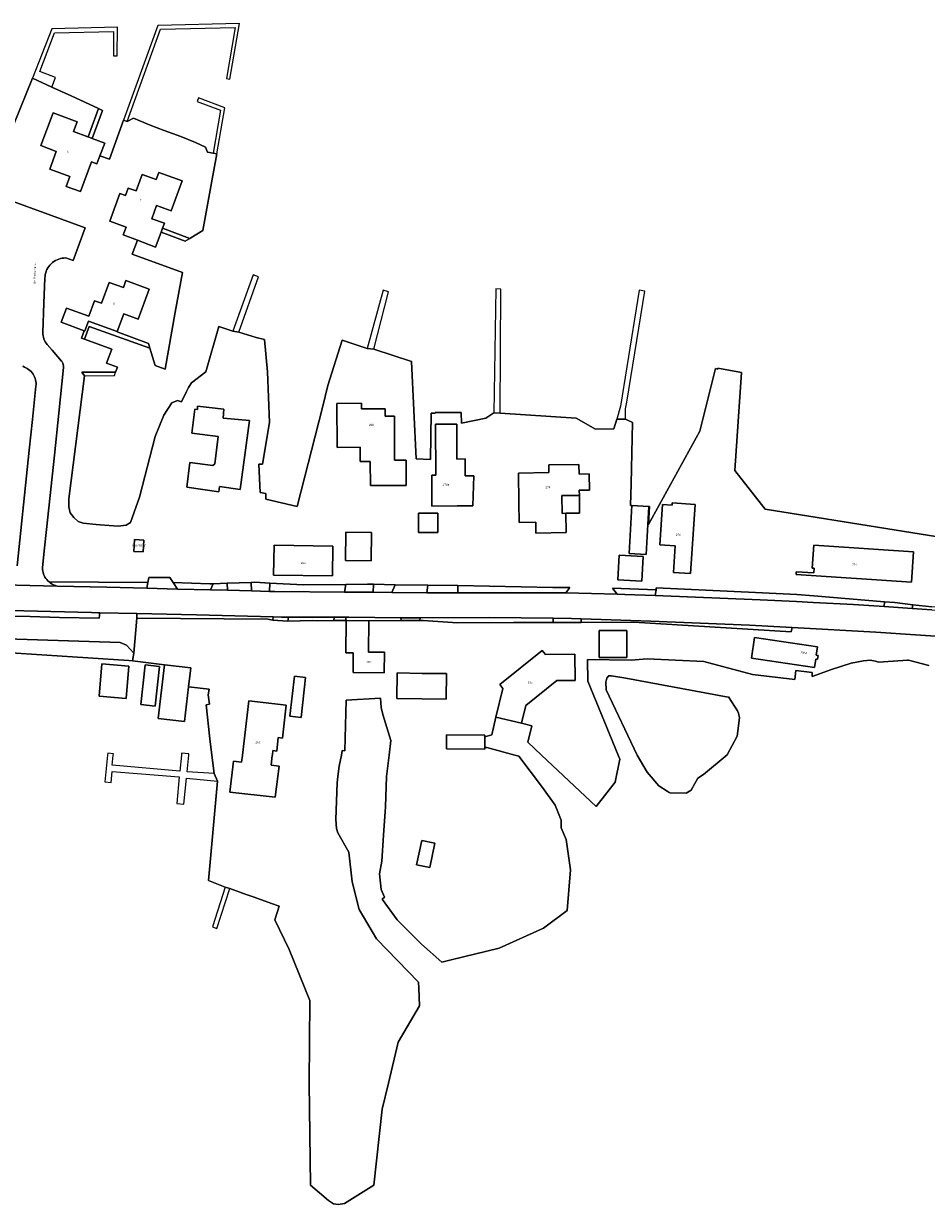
# Model space of a CAD drawing. Extents: x 130820 to 136569, y 465030 to 468172.
# Tile 11 of 41: x 133472 to 133687, y 466393 to 466674. Entities that reach past the tile are written whole.
import ezdxf
from ezdxf.enums import TextEntityAlignment as Align

# ---------------------------------------------------------------- set-up
doc = ezdxf.new("R2010")
doc.units = 0
for name, color, linetype in [('B-XX-GR-BOS_LOOF-GV', 8, 'Continuous'), ('B-XX-GR-GRAS-GV', 8, 'Continuous'), ('B-XX-GR-GROENVOORZIENING-GV', 8, 'Continuous'), ('B-XX-KW-KUNSTWERK_STEIGER-GV', 8, 'Continuous'), ('B-XX-OG-BEBOUWING-GV', 8, 'Continuous'), ('B-XX-OG-TERREIN_ERF-GV', 8, 'Continuous'), ('B-XX-OG-WATER-GV', 8, 'Continuous'), ('B-XX-VH-VERHARDING_GESLOTEN-GV', 8, 'Continuous'), ('B-XX-VH-VERHARDING_OPEN-GV', 8, 'Continuous')]:
    doc.layers.add(name, color=color, linetype=linetype)
doc.layers.add('N-WE-OG-BEBOUWING_HUISNUMMER-T25', color=7, linetype='Continuous', lineweight=25)
doc.layers.add('N-WE-OG-BEBOUWING_STRAATNAAM-T25', color=7, linetype='Continuous', lineweight=25)
doc.styles.add('NLCS-ISO-M200-T25', font='NLCS-ISO.ttf', dxfattribs={"height": 0.5})

msp = doc.modelspace()

# ---------------------------------------------------------------- linework, layer by layer
at = {"layer": 'B-XX-GR-BOS_LOOF-GV'}
msp.add_lwpolyline([(133639.274, 466500.067), (133641.62, 466504.488), (133642.151, 466508.881), (133641.969, 466510.006), (133641.713, 466510.497), (133639.532, 466513.828), (133639.445, 466513.814), (133615.064, 466518.34), (133611.697, 466518.859), (133610.984, 466518.877), (133610.919, 466518.733), (133610.543, 466518.317), (133610.3, 466517.345), (133610.378, 466515.493), (133617.809, 466500.004), (133620.195, 466495.951), (133622.988, 466492.674), (133624.926, 466491.39), (133625.421, 466491.071), (133625.615, 466490.969), (133629.446, 466490.88), (133630.659, 466491.609), (133631.552, 466493.219), (133632.234, 466494.485), (133633.606, 466495.329)], close=True, dxfattribs=at)
at = {"layer": 'B-XX-GR-GRAS-GV'}
for points in [[(133500.947, 466539.733), (133508.273, 466539.547), (133507.229, 466541.111), (133506.455, 466542.271), (133501.428, 466542.293), (133501.21, 466541.135)], [(133520.08, 466540.917), (133520.14, 466539.246), (133525.899, 466539.1), (133525.827, 466541.122)], [(133703.64, 466533.52), (133703.751, 466534.433), (133695.138, 466535.151), (133692.462, 466535.21), (133688.009, 466535.291), (133683.45, 466535.796), (133683.283, 466534.916), (133687.969, 466534.598), (133691.616, 466534.35), (133692.261, 466534.306), (133694.864, 466534.126)], [(133545.5, 466532.064), (133545.564, 466532.87), (133534.687, 466532.872), (133534.55, 466531.895), (133540.443, 466532.038), (133541.642, 466531.979)]]:
    msp.add_lwpolyline(points, close=True, dxfattribs=at)
at = {"layer": 'B-XX-GR-GROENVOORZIENING-GV'}
for points in [[(133479.55, 466540.25), (133491.435, 466539.974), (133500.947, 466539.733), (133501.21, 466541.135), (133477.658, 466541.237), (133477.938, 466541.013), (133478.235, 466540.811), (133478.546, 466540.633), (133478.871, 466540.479), (133479.206, 466540.351)], [(133507.229, 466541.111), (133508.273, 466539.547), (133516.142, 466539.347), (133516.764, 466540.798), (133515.947, 466540.769)], [(133548.066, 466538.83), (133548.356, 466540.662), (133538.287, 466540.581), (133530.263, 466540.977), (133530.165, 466538.991), (133531.439, 466538.959)], [(133559.335, 466538.743), (133560.132, 466540.583), (133554.935, 466540.677), (133554.901, 466538.777)], [(133600.793, 466538.621), (133601.771, 466539.874), (133597.733, 466539.882), (133575.051, 466540.377), (133575.027, 466538.658), (133599.041, 466538.666)], [(133612.986, 466538.306), (133614.878, 466538.257), (133622.118, 466537.968), (133622.311, 466539.32), (133611.922, 466539.724)], [(133676.635, 466535.368), (133676.702, 466536.505), (133659.87, 466537.885), (133655.849, 466538.244), (133645.981, 466538.727), (133622.334, 466539.824), (133622.311, 466539.32), (133622.118, 466537.968), (133647.084, 466536.973), (133655.782, 466536.539), (133659.754, 466536.341), (133669.36, 466535.862)], [(133441.389, 466508.602), (133444.813, 466508.017), (133450.207, 466518.2), (133450.545, 466521.898), (133447.229, 466522.637), (133447.201, 466525.523), (133467.352, 466524.42), (133496.692, 466522.517), (133497.562, 466522.411), (133497.878, 466524.253), (133496.137, 466526.191), (133494.571, 466526.811), (133432.933, 466528.813), (133424.567, 466535.502), (133407.415, 466536.005), (133407.228, 466532.848), (133413.521, 466532.661), (133414.109, 466525.78), (133416.506, 466523.243), (133424.933, 466520.898), (133440.229, 466521.273), (133443.053, 466514.507)], [(133489.754, 466533.885), (133489.245, 466533.895), (133487.732, 466533.925), (133465.118, 466534.476), (133439.102, 466535.075), (133431.843, 466535.288), (133430.513, 466535.327), (133434.468, 466533.179), (133460.226, 466533.093), (133473.18, 466533.017), (133480.146, 466532.749), (133489.59, 466532.578)], [(133498.562, 466533.714), (133498.564, 466532.64), (133529.8, 466532.378), (133530.97, 466532.165), (133531.047, 466532.927), (133512.796, 466533.436)], [(133548.317, 466532.87), (133548.481, 466532.039), (133553.872, 466531.985), (133561.541, 466532.019), (133561.499, 466532.722), (133549.064, 466532.87)], [(133597.775, 466531.579), (133597.737, 466532.603), (133582.499, 466532.736), (133566.11, 466532.701), (133566.023, 466532.039), (133566.807, 466532.042), (133575, 466531.499), (133588.32, 466531.611)], [(133604.448, 466532.481), (133604.471, 466531.567), (133617.01, 466531.645), (133654.51, 466529.384), (133654.689, 466530.376), (133644.593, 466530.918), (133621.047, 466531.88)]]:
    msp.add_lwpolyline(points, close=True, dxfattribs=at)
at = {"layer": 'B-XX-KW-KUNSTWERK_STEIGER-GV'}
for points in [[(133473.678, 466661.274), (133478.326, 466659.096), (133479.221, 466661.399), (133475.487, 466662.806), (133478.948, 466672.073), (133493.025, 466672.378), (133493.011, 466666.547), (133493.916, 466666.562), (133493.987, 466673.357), (133478.332, 466672.982)], [(133495.429, 466651.269), (133496.302, 466650.962), (133504.247, 466672.892), (133521.998, 466673.288), (133519.903, 466661.175), (133520.768, 466661.035), (133523.055, 466674.241), (133503.562, 466673.8), (133502.955, 466672.047)], [(133516.756, 466643.386), (133517.644, 466643.192), (133519.554, 466654.188), (133513.25, 466656.536), (133512.933, 466655.697), (133518.52, 466653.606)], [(133521.455, 466600.978), (133522.849, 466600.701), (133527.562, 466613.902), (133526.251, 466614.371)], [(133553.481, 466596.818), (133555.034, 466596.666), (133558.568, 466610.358), (133557.262, 466610.738)], [(133583.625, 466581.542), (133585.151, 466581.465), (133585.285, 466610.992), (133584.135, 466611.025)], [(133612.919, 466580.045), (133614.982, 466579.999), (133615.018, 466582.477), (133615.318, 466584.033), (133619.602, 466610.496), (133618.298, 466610.727), (133615.36, 466592.491), (133613.782, 466583.108)], [(133485.437, 466591.188), (133486.087, 466590.369), (133493.214, 466590.403), (133493.525, 466591.213)], [(133509.736, 466488.283), (133510.435, 466494.46), (133517.78, 466493.752), (133517.025, 466495.561), (133510.534, 466496.032), (133510.924, 466500), (133510.949, 466500.257), (133509.234, 466500.408), (133509.193, 466500), (133508.809, 466496.147), (133492.658, 466497.588), (133492.955, 466500), (133492.99, 466500.286), (133491.623, 466500.426), (133491.582, 466500), (133490.972, 466493.61), (133492.445, 466493.419), (133492.698, 466496.112), (133508.638, 466494.803), (133508.128, 466488.477)], [(133517.594, 466458.652), (133520.72, 466468.179), (133519.589, 466468.512), (133516.561, 466459.111)]]:
    msp.add_lwpolyline(points, close=True, dxfattribs=at)
at = {"layer": 'B-XX-OG-BEBOUWING-GV'}
for points in [[(133489.743, 466642.71), (133490.907, 466645.789), (133487.93, 466646.881), (133486.965, 466647.235), (133486.857, 466647.275), (133483.491, 466648.516), (133484.36, 466650.868), (133478.601, 466652.994), (133475.711, 466645.168), (133479.386, 466643.815), (133477.832, 466639.591), (133482.627, 466637.831), (133481.76, 466635.474), (133485.166, 466634.259), (133487.753, 466641.3), (133489.029, 466640.823)], [(133498.731, 466622.626), (133503.007, 466620.994), (133504.353, 466624.522), (133504.717, 466625.475), (133505.172, 466626.668), (133502.179, 466627.773), (133503.286, 466630.875), (133506.775, 466629.602), (133509.394, 466636.768), (133503.82, 466638.805), (133503.196, 466637.097), (133499.818, 466638.332), (133498.377, 466634.391), (133496.501, 466635.077), (133495.842, 466633.276), (133494.538, 466633.752), (133492.136, 466627.184), (133495.993, 466625.774), (133495.34, 466623.92)], [(133486.057, 466601.069), (133486.177, 466601.025), (133487.036, 466603.372), (133493.883, 466600.865), (133495.436, 466605.095), (133498.919, 466603.814), (133501.549, 466610.978), (133495.982, 466613.034), (133495.361, 466611.345), (133491.984, 466612.589), (133490.158, 466607.617), (133488.471, 466608.233), (133487.128, 466604.544), (133481.793, 466606.487), (133480.545, 466603.085)], [(133525.409, 466579.706), (133519.168, 466580.231), (133519.34, 466582.392), (133513.058, 466583.095), (133512.997, 466582.288), (133512.367, 466582.358), (133511.655, 466576.67), (133517.94, 466575.851), (133517.168, 466569.379), (133516.689, 466568.942), (133511.21, 466569.662), (133510.454, 466563.845), (133518.077, 466562.721), (133518.279, 466564.001), (133523.223, 466563.216)], [(133554.204, 466569.95), (133554.223, 466564.216), (133562.77, 466564.187), (133562.759, 466570.253), (133559.955, 466570.263), (133559.97, 466580.74), (133557.713, 466580.747), (133557.716, 466582.457), (133552.094, 466582.47), (133552.096, 466583.808), (133546.235, 466583.759), (133546.279, 466573.294), (133551.75, 466573.314), (133551.766, 466569.943)], [(133574.788, 466578.858), (133569.711, 466578.823), (133569.797, 466566.666), (133568.832, 466566.659), (133568.884, 466559.296), (133574.926, 466559.339), (133578.664, 466559.366), (133578.865, 466566.526), (133576.845, 466566.512), (133576.817, 466570.532), (133574.846, 466570.518)], [(133600.766, 466557.58), (133599.887, 466557.567), (133599.823, 466561.795), (133604.02, 466561.859), (133604.002, 466563.06), (133606.44, 466563.097), (133606.382, 466566.977), (133603.943, 466566.94), (133603.908, 466569.238), (133596.751, 466569.129), (133596.779, 466567.277), (133589.479, 466567.166), (133589.587, 466560.137), (133589.66, 466555.396), (133593.64, 466555.457), (133593.68, 466552.869), (133600.836, 466552.978)], [(133626.861, 466549.818), (133626.438, 466543.486), (133630.48, 466543.216), (133631.581, 466559.695), (133626.138, 466560.059), (133626.101, 466559.5), (133623.828, 466559.652), (133623.188, 466550.064)], [(133565.677, 466557.612), (133565.687, 466553.008), (133570.285, 466553.018), (133570.275, 466557.622)], [(133620.574, 466559.219), (133616.502, 466559.443), (133615.874, 466548.02), (133619.946, 466547.796)], [(133548.37, 466553.052), (133548.301, 466546.345), (133554.426, 466546.281), (133554.495, 466552.988)], [(133497.887, 466548.499), (133500.104, 466548.373), (133500.264, 466551.208), (133498.036, 466551.325)], [(133531.265, 466549.96), (133531.16, 466542.876), (133545.208, 466542.669), (133545.312, 466549.752)], [(133683.187, 466541.204), (133683.663, 466548.381), (133659.855, 466549.96), (133659.479, 466544.507), (133659.948, 466544.476), (133659.874, 466543.364), (133655.714, 466543.64), (133655.673, 466543.029)], [(133613.518, 466547.586), (133613.19, 466541.699), (133618.873, 466541.382), (133619.202, 466547.268)], [(133553.872, 466531.985), (133548.481, 466532.039), (133548.405, 466524.332), (133550.133, 466524.314), (133550.087, 466519.655), (133557.538, 466519.581), (133557.586, 466524.476), (133553.799, 466524.513)], [(133608.767, 466529.641), (133608.767, 466523.202), (133615.35, 466523.202), (133615.35, 466529.641)], [(133660.896, 466523.697), (133660.471, 466523.759), (133660.766, 466525.791), (133645.761, 466527.969), (133645.045, 466523.041), (133660.05, 466520.863), (133660.34, 466522.859), (133660.765, 466522.797)], [(133584.142, 466509.047), (133590.224, 466507.593), (133591.254, 466511.817), (133598.669, 466517.726), (133603.022, 466517.783), (133602.951, 466524.023), (133595.94, 466523.932), (133595.186, 466524.878), (133585.032, 466516.783), (133585.795, 466515.826)], [(133490.221, 466521.693), (133489.563, 466514.044), (133496.003, 466513.49), (133496.661, 466521.139)], [(133502.902, 466511.618), (133503.986, 466521.094), (133500.578, 466521.461), (133499.559, 466511.998)], [(133510.888, 466516.258), (133511.411, 466520.783), (133505.15, 466521.49), (133503.636, 466508.736), (133509.929, 466507.953)], [(133538.785, 466518.483), (133536.102, 466518.791), (133535.006, 466509.254), (133537.689, 466508.946)], [(133572.264, 466513.278), (133572.326, 466519.386), (133566.574, 466519.459), (133560.601, 466519.562), (133560.497, 466513.505), (133566.47, 466513.402)], [(133534.157, 466511.852), (133525.231, 466512.895), (133523.725, 466500), (133523.718, 466499.939), (133523.715, 466499.915), (133523.523, 466498.339), (133521.624, 466498.554), (133520.75, 466491.158), (133531.524, 466489.993), (133532.516, 466497.347), (133530.567, 466497.585), (133530.849, 466499.9), (133530.861, 466500), (133530.982, 466501.041), (133531.897, 466500.934), (133532.273, 466504.15), (133533.244, 466504.036)], [(133581.478, 466501.782), (133581.523, 466504.361), (133581.529, 466504.719), (133572.336, 466504.837), (133572.364, 466501.51), (133581.472, 466501.414)], [(133569.608, 466479.001), (133566.477, 466479.673), (133565.229, 466473.858), (133568.36, 466473.186)]]:
    msp.add_lwpolyline(points, close=True, dxfattribs=at)
at = {"layer": 'B-XX-OG-TERREIN_ERF-GV'}
for points in [[(133689.413, 466552.007), (133648.31, 466558.544), (133641.057, 466567.797), (133642.675, 466591.142), (133637.034, 466592.163), (133636.98, 466591.943), (133636.463, 466592.05), (133632.714, 466577.125), (133620.509, 466554.951), (133620.744, 466559.21), (133620.574, 466559.219), (133619.946, 466547.796), (133615.874, 466548.02), (133616.502, 466559.443), (133616.199, 466559.46), (133616.35, 466564.582), (133616.695, 466579.2), (133614.982, 466579.999), (133612.919, 466580.045), (133612.267, 466577.73), (133607.843, 466577.612), (133603.275, 466580.219), (133585.151, 466581.465), (133583.625, 466581.542), (133581.702, 466580.21), (133575.906, 466579.076), (133575.888, 466581.616), (133569.692, 466581.573), (133569.692, 466581.44), (133568.727, 466581.44), (133568.526, 466570.427), (133565.147, 466570.6), (133564.007, 466593.727), (133555.034, 466596.666), (133553.481, 466596.818), (133547.523, 466598.827), (133544.092, 466588.04), (133542.849, 466582.817), (133536.796, 466559.178), (133529.341, 466560.94), (133529.32, 466562.265), (133527.94, 466562.544), (133527.658, 466569.321), (133528.509, 466569.284), (133530.193, 466579.252), (133529.707, 466591.314), (133529.011, 466598.996), (133526.979, 466599.466), (133522.849, 466600.701), (133521.455, 466600.978), (133518.121, 466602.09), (133514.975, 466591.3), (133511.593, 466588.634), (133510.891, 466587.585), (133510.378, 466586.601), (133509.235, 466584.16), (133508.228, 466584.42), (133506.883, 466583.932), (133504.984, 466580.999), (133502.954, 466575.855), (133499.201, 466561.462), (133497.079, 466555.39), (133496.004, 466554.733), (133494.151, 466554.533), (133489.873, 466554.871), (133488.87, 466554.95), (133485.748, 466555.199), (133484.631, 466555.614), (133483.521, 466556.584), (133482.706, 466557.726), (133482.346, 466559.146), (133482.345, 466561.062), (133486.087, 466590.369), (133485.437, 466591.188), (133493.525, 466591.213), (133493.99, 466592.399), (133491.339, 466593.336), (133492.621, 466596.707), (133486.123, 466599.037), (133485.402, 466599.295), (133486.057, 466601.069), (133480.545, 466603.085), (133481.793, 466606.487), (133487.128, 466604.544), (133488.471, 466608.233), (133490.158, 466607.617), (133491.984, 466612.589), (133495.361, 466611.345), (133495.982, 466613.034), (133501.549, 466610.978), (133498.919, 466603.814), (133495.436, 466605.095), (133493.883, 466600.865), (133493.866, 466600.811), (133501.349, 466597.998), (133501.677, 466596.944), (133502.937, 466592.811), (133505.33, 466591.945), (133507.674, 466605.47), (133509.444, 466614.928), (133497.481, 466619.346), (133498.731, 466622.626), (133495.34, 466623.92), (133495.993, 466625.774), (133492.136, 466627.184), (133494.538, 466633.752), (133495.842, 466633.276), (133496.501, 466635.077), (133498.377, 466634.391), (133499.818, 466638.332), (133503.196, 466637.097), (133503.82, 466638.805), (133509.394, 466636.768), (133506.775, 466629.602), (133503.286, 466630.875), (133502.179, 466627.773), (133505.172, 466626.668), (133504.717, 466625.475), (133511.235, 466623.077), (133511.415, 466623.183), (133514.32, 466624.94), (133516.381, 466636.318), (133517.644, 466643.192), (133516.756, 466643.386), (133515.441, 466643.653), (133514.949, 466644.829), (133512.546, 466645.939), (133509.042, 466647.364), (133505.1, 466648.757), (133501.756, 466650.072), (133497.812, 466651.677), (133496.302, 466650.962), (133495.429, 466651.269), (133492.03, 466641.91), (133489.743, 466642.71), (133489.029, 466640.823), (133487.753, 466641.3), (133485.166, 466634.259), (133481.76, 466635.474), (133482.627, 466637.831), (133477.832, 466639.591), (133479.386, 466643.815), (133475.711, 466645.168), (133478.601, 466652.994), (133484.36, 466650.868), (133483.491, 466648.516), (133486.857, 466647.275), (133486.965, 466647.235), (133489.464, 466654.009), (133482.943, 466657.009), (133478.326, 466659.096), (133473.678, 466661.274), (133469.368, 466650.433)], [(133468.232, 466632.216), (133477.393, 466628.866), (133486.247, 466625.609), (133483.383, 466617.828), (133481.624, 466618.408), (133481.199, 466618.398), (133480.777, 466618.351), (133480.36, 466618.267), (133479.952, 466618.147), (133479.557, 466617.992), (133479.177, 466617.802), (133478.814, 466617.58), (133478.473, 466617.327), (133478.155, 466617.045), (133477.863, 466616.736), (133477.6, 466616.403), (133477.366, 466616.048), (133477.165, 466615.673), (133476.997, 466615.283), (133476.865, 466614.879), (133476.768, 466614.465), (133476.708, 466614.044), (133476.685, 466613.62), (133476.444, 466607.644), (133476.196, 466600.652), (133476.195, 466600.268), (133476.23, 466599.886), (133476.301, 466599.51), (133476.409, 466599.141), (133476.551, 466598.785), (133476.726, 466598.444), (133476.934, 466598.121), (133477.171, 466597.82), (133478.366, 466596.436), (133480.629, 466593.821), (133480.746, 466593.662), (133480.847, 466593.492), (133480.931, 466593.313), (133480.997, 466593.127), (133481.045, 466592.935), (133481.075, 466592.74), (133481.086, 466592.542), (133481.078, 466592.345), (133479.954, 466581.411), (133478.922, 466571.45), (133477.032, 466553.7), (133476.497, 466548.672), (133476.062, 466544.586), (133476.09, 466544.205), (133476.149, 466543.828), (133476.239, 466543.458), (133476.359, 466543.095), (133476.509, 466542.744), (133476.688, 466542.407), (133476.893, 466542.085), (133477.124, 466541.782), (133477.38, 466541.498), (133477.658, 466541.237), (133501.21, 466541.135), (133501.428, 466542.293), (133506.455, 466542.271), (133507.229, 466541.111), (133515.947, 466540.769), (133516.764, 466540.798), (133520.08, 466540.917), (133525.827, 466541.122), (133526.696, 466541.153), (133530.263, 466540.977), (133538.287, 466540.581), (133548.356, 466540.662), (133553.507, 466540.703), (133554.935, 466540.677), (133560.132, 466540.583), (133567.874, 466540.442), (133575.051, 466540.377), (133597.733, 466539.882), (133601.771, 466539.874), (133600.793, 466538.621), (133612.986, 466538.306), (133611.922, 466539.724), (133622.311, 466539.32), (133622.334, 466539.824), (133645.981, 466538.727), (133655.849, 466538.244), (133659.87, 466537.885), (133676.702, 466536.505), (133679.198, 466536.3), (133683.45, 466535.796), (133688.009, 466535.291)], [(133470.036, 466545.069), (133472.955, 466572.644), (133473.711, 466579.917), (133474.52, 466587.837), (133474.557, 466588.218), (133474.56, 466588.601), (133474.527, 466588.982), (133474.459, 466589.359), (133474.358, 466589.728), (133474.222, 466590.087), (133474.055, 466590.431), (133473.857, 466590.759), (133473.629, 466591.067), (133473.375, 466591.353), (133473.095, 466591.614), (133472.792, 466591.849), (133472.469, 466592.055), (133472.129, 466592.23), (133471.775, 466592.407), (133471.438, 466592.616)], [(133693.528, 466528.034), (133674.65, 466529.305), (133654.689, 466530.376), (133654.51, 466529.384), (133617.01, 466531.645), (133604.471, 466531.567), (133603.314, 466531.56), (133597.775, 466531.579), (133588.32, 466531.611), (133575, 466531.499), (133566.807, 466532.042), (133566.023, 466532.039), (133561.541, 466532.019), (133553.872, 466531.985), (133553.799, 466524.513), (133557.586, 466524.476), (133557.538, 466519.581), (133550.087, 466519.655), (133550.133, 466524.314), (133548.405, 466524.332), (133548.481, 466532.039), (133545.5, 466532.064), (133541.642, 466531.979), (133540.443, 466532.038), (133534.55, 466531.895), (133530.97, 466532.165), (133529.8, 466532.378), (133498.564, 466532.64), (133497.878, 466524.253), (133497.562, 466522.411), (133505.15, 466521.49), (133511.411, 466520.783), (133510.888, 466516.258), (133515.784, 466515.693), (133515.589, 466514.34), (133515.893, 466512.084), (133515.124, 466511.992), (133516.002, 466503.835), (133516.476, 466500), (133517.025, 466495.561), (133517.78, 466493.752), (133515.636, 466470.076), (133519.589, 466468.512), (133520.72, 466468.179), (133524.631, 466466.783), (133526.502, 466466.116), (133530.688, 466464.622), (133532.469, 466463.986), (133531.445, 466460.719), (133534.884, 466453.67), (133539.83, 466441.492), (133539.642, 466421.856), (133539.944, 466397.502), (133544.216, 466393.839), (133545.463, 466393.11), (133546.525, 466392.952), (133548.044, 466393.132), (133555.078, 466397.502), (133557.052, 466415.601), (133558.554, 466421.852), (133560.877, 466431.567), (133565.892, 466440.274), (133565.726, 466444.423), (133565.666, 466445.92), (133555.691, 466456.188), (133551.544, 466463.163), (133549.893, 466469.755), (133549.064, 466476.884), (133546.501, 466481.487), (133546.11, 466482.507), (133545.976, 466484.63), (133546.287, 466493.414), (133546.488, 466494.892), (133546.8, 466497.348), (133547.323, 466500), (133547.536, 466501.082), (133548.14, 466501.015), (133548.466, 466513.072), (133556.625, 466513.514), (133556.762, 466511.308), (133557.216, 466509.623), (133559.091, 466503.467), (133558.691, 466500), (133558.097, 466494.86), (133557.797, 466487.682), (133557.359, 466480.893), (133556.91, 466474.736), (133556.41, 466471.723), (133556.812, 466467.984), (133557.553, 466466.122), (133557.014, 466465.649), (133560.64, 466460.7), (133566.435, 466454.938), (133571.219, 466450.649), (133573.474, 466451.197), (133584.912, 466453.976), (133595.469, 466458.743), (133601.131, 466462.958), (133601.927, 466472.675), (133600.887, 466479.869), (133599.682, 466482.663), (133599.672, 466484.447), (133598.242, 466488.082), (133595.258, 466492.232), (133589.617, 466499.739), (133588.63, 466500), (133581.952, 466501.766), (133581.478, 466501.782), (133581.472, 466501.414), (133572.364, 466501.51), (133572.336, 466504.837), (133581.529, 466504.719), (133581.523, 466504.361), (133583.139, 466504.779), (133584.142, 466509.047), (133585.795, 466515.826), (133585.032, 466516.783), (133595.186, 466524.878), (133595.94, 466523.932), (133602.951, 466524.023), (133603.022, 466517.783), (133598.669, 466517.726), (133591.254, 466511.817), (133590.224, 466507.593), (133592.701, 466506.988), (133591.737, 466503.044), (133594.989, 466500), (133608.049, 466487.776), (133612.531, 466493.529), (133613.658, 466498.985), (133613.244, 466500), (133606.048, 466517.623), (133605.967, 466522.726), (133616.369, 466522.559), (133620.201, 466522.927), (133633.667, 466522.257), (133645.244, 466519.206), (133655.367, 466518.01), (133655.633, 466520.116), (133659.491, 466519.699), (133659.482, 466518.698), (133664.107, 466520.37), (133668.759, 466521.867), (133671.701, 466522.463), (133673.324, 466522.612), (133674.553, 466522.381), (133675.308, 466522.117), (133678.755, 466522.37), (133682.177, 466522.598), (133682.47, 466522.589), (133682.737, 466522.52), (133687.274, 466521.349)]]:
    msp.add_lwpolyline(points, dxfattribs=at)
for points in [[(133486.965, 466647.235), (133487.93, 466646.881), (133490.405, 466653.582), (133489.464, 466654.009)], [(133511.235, 466623.077), (133504.717, 466625.475), (133504.353, 466624.522), (133510.099, 466622.406)], [(133486.123, 466599.037), (133487.244, 466602.114), (133501.677, 466596.944), (133501.349, 466597.998), (133493.866, 466600.811), (133493.883, 466600.865), (133487.036, 466603.372), (133486.177, 466601.025), (133486.057, 466601.069), (133485.402, 466599.295)], [(133525.409, 466579.706), (133523.223, 466563.216), (133518.279, 466564.001), (133518.077, 466562.721), (133510.454, 466563.845), (133511.21, 466569.662), (133516.689, 466568.942), (133517.168, 466569.379), (133517.94, 466575.851), (133511.655, 466576.67), (133512.367, 466582.358), (133512.997, 466582.288), (133513.058, 466583.095), (133519.34, 466582.392), (133519.168, 466580.231)], [(133554.204, 466569.95), (133551.766, 466569.943), (133551.75, 466573.314), (133546.279, 466573.294), (133546.235, 466583.759), (133552.096, 466583.808), (133552.094, 466582.47), (133557.716, 466582.457), (133557.713, 466580.747), (133559.97, 466580.74), (133559.955, 466570.263), (133562.759, 466570.253), (133562.77, 466564.187), (133554.223, 466564.216)], [(133574.788, 466578.858), (133574.846, 466570.518), (133576.817, 466570.532), (133576.845, 466566.512), (133578.865, 466566.526), (133578.664, 466559.366), (133574.926, 466559.339), (133568.884, 466559.296), (133568.832, 466566.659), (133569.797, 466566.666), (133569.711, 466578.823)], [(133600.766, 466557.58), (133600.836, 466552.978), (133593.68, 466552.869), (133593.64, 466555.457), (133589.66, 466555.396), (133589.587, 466560.137), (133589.479, 466567.166), (133596.779, 466567.277), (133596.751, 466569.129), (133603.908, 466569.238), (133603.943, 466566.94), (133606.382, 466566.977), (133606.44, 466563.097), (133604.002, 466563.06), (133604.02, 466561.859), (133604.084, 466557.631)], [(133600.766, 466557.58), (133604.084, 466557.631), (133604.02, 466561.859), (133599.823, 466561.795), (133599.887, 466557.567)], [(133626.861, 466549.818), (133623.188, 466550.064), (133623.828, 466559.652), (133626.101, 466559.5), (133626.138, 466560.059), (133631.581, 466559.695), (133630.48, 466543.216), (133626.438, 466543.486)], [(133565.677, 466557.612), (133570.275, 466557.622), (133570.285, 466553.018), (133565.687, 466553.008)], [(133548.37, 466553.052), (133554.495, 466552.988), (133554.426, 466546.281), (133548.301, 466546.345)], [(133497.887, 466548.499), (133498.036, 466551.325), (133500.264, 466551.208), (133500.104, 466548.373)], [(133531.265, 466549.96), (133545.312, 466549.752), (133545.208, 466542.669), (133531.16, 466542.876)], [(133683.187, 466541.204), (133655.673, 466543.029), (133655.714, 466543.64), (133659.874, 466543.364), (133659.948, 466544.476), (133659.479, 466544.507), (133659.855, 466549.96), (133683.663, 466548.381)], [(133613.518, 466547.586), (133619.202, 466547.268), (133618.873, 466541.382), (133613.19, 466541.699)], [(133497.878, 466524.253), (133498.564, 466532.64), (133498.562, 466533.714), (133489.754, 466533.885), (133489.59, 466532.578), (133480.146, 466532.749), (133473.18, 466533.017), (133460.226, 466533.093), (133434.468, 466533.179), (133430.513, 466535.327), (133424.567, 466535.502), (133432.933, 466528.813), (133494.571, 466526.811), (133496.137, 466526.191)], [(133561.499, 466532.722), (133561.541, 466532.019), (133566.023, 466532.039), (133566.11, 466532.701), (133563.72, 466532.696)], [(133608.767, 466529.641), (133615.35, 466529.641), (133615.35, 466523.202), (133608.767, 466523.202)], [(133660.896, 466523.697), (133660.765, 466522.797), (133660.34, 466522.859), (133660.05, 466520.863), (133645.045, 466523.041), (133645.761, 466527.969), (133660.766, 466525.791), (133660.471, 466523.759)], [(133538.785, 466518.483), (133537.689, 466508.946), (133535.006, 466509.254), (133536.102, 466518.791)], [(133572.264, 466513.278), (133566.47, 466513.402), (133560.497, 466513.505), (133560.601, 466519.562), (133566.574, 466519.459), (133572.326, 466519.386)], [(133534.157, 466511.852), (133533.244, 466504.036), (133532.273, 466504.15), (133531.897, 466500.934), (133530.982, 466501.041), (133530.861, 466500), (133530.849, 466499.9), (133530.567, 466497.585), (133532.516, 466497.347), (133531.524, 466489.993), (133520.75, 466491.158), (133521.624, 466498.554), (133523.523, 466498.339), (133523.715, 466499.915), (133523.718, 466499.939), (133523.725, 466500), (133525.231, 466512.895)], [(133569.608, 466479.001), (133568.36, 466473.186), (133565.229, 466473.858), (133566.477, 466479.673)]]:
    msp.add_lwpolyline(points, close=True, dxfattribs=at)
at = {"layer": 'B-XX-OG-WATER-GV'}
for points in [[(133469.368, 466650.433), (133473.678, 466661.274), (133478.326, 466659.096), (133482.943, 466657.009), (133489.464, 466654.009), (133490.405, 466653.582), (133487.93, 466646.881), (133490.907, 466645.789), (133489.743, 466642.71), (133492.03, 466641.91), (133495.429, 466651.269), (133496.302, 466650.962), (133497.812, 466651.677), (133501.756, 466650.072), (133505.1, 466648.757), (133509.042, 466647.364), (133512.546, 466645.939), (133514.949, 466644.829), (133515.441, 466643.653), (133516.756, 466643.386), (133517.644, 466643.192), (133516.381, 466636.318), (133514.32, 466624.94), (133511.415, 466623.183), (133511.235, 466623.077), (133510.099, 466622.406), (133504.353, 466624.522), (133503.007, 466620.994), (133498.731, 466622.626), (133497.481, 466619.346), (133509.444, 466614.928), (133507.674, 466605.47), (133505.33, 466591.945), (133502.937, 466592.811), (133501.677, 466596.944), (133487.244, 466602.114), (133486.123, 466599.037), (133492.621, 466596.707), (133491.339, 466593.336), (133493.99, 466592.399), (133493.525, 466591.213), (133485.437, 466591.188), (133486.087, 466590.369), (133482.345, 466561.062), (133482.346, 466559.146), (133482.706, 466557.726), (133483.521, 466556.584), (133484.631, 466555.614), (133485.748, 466555.199), (133488.87, 466554.95), (133489.873, 466554.871), (133494.151, 466554.533), (133496.004, 466554.733), (133497.079, 466555.39), (133499.201, 466561.462), (133502.954, 466575.855), (133504.984, 466580.999), (133506.883, 466583.932), (133508.228, 466584.42), (133509.235, 466584.16), (133510.378, 466586.601), (133510.891, 466587.585), (133511.593, 466588.634), (133514.975, 466591.3), (133518.121, 466602.09), (133521.455, 466600.978), (133522.849, 466600.701), (133526.979, 466599.466), (133529.011, 466598.996), (133529.707, 466591.314), (133530.193, 466579.252), (133528.509, 466569.284), (133527.658, 466569.321), (133527.94, 466562.544), (133529.32, 466562.265), (133529.341, 466560.94), (133536.796, 466559.178), (133542.849, 466582.817), (133544.092, 466588.04), (133547.523, 466598.827), (133553.481, 466596.818), (133555.034, 466596.666), (133564.007, 466593.727), (133565.147, 466570.6), (133568.526, 466570.427), (133568.727, 466581.44), (133569.692, 466581.44), (133569.692, 466581.573), (133575.888, 466581.616), (133575.906, 466579.076), (133581.702, 466580.21), (133583.625, 466581.542), (133585.151, 466581.465), (133603.275, 466580.219), (133607.843, 466577.612), (133612.267, 466577.73), (133612.919, 466580.045), (133614.982, 466579.999), (133616.695, 466579.2), (133616.35, 466564.582), (133616.199, 466559.46), (133616.502, 466559.443), (133620.574, 466559.219), (133620.744, 466559.21), (133620.509, 466554.951), (133632.714, 466577.125), (133636.463, 466592.05), (133636.98, 466591.943), (133637.034, 466592.163), (133642.675, 466591.142), (133641.057, 466567.797), (133648.31, 466558.544), (133689.413, 466552.007)], [(133687.274, 466521.349), (133682.737, 466522.52), (133682.47, 466522.589), (133682.177, 466522.598), (133678.755, 466522.37), (133675.308, 466522.117), (133674.553, 466522.381), (133673.324, 466522.612), (133671.701, 466522.463), (133668.759, 466521.867), (133664.107, 466520.37), (133659.482, 466518.698), (133659.491, 466519.699), (133655.633, 466520.116), (133655.367, 466518.01), (133645.244, 466519.206), (133633.667, 466522.257), (133620.201, 466522.927), (133616.369, 466522.559), (133605.967, 466522.726), (133606.048, 466517.623), (133613.244, 466500), (133613.658, 466498.985), (133612.531, 466493.529), (133608.049, 466487.776), (133594.989, 466500), (133591.737, 466503.044), (133592.701, 466506.988), (133590.224, 466507.593), (133584.142, 466509.047), (133583.139, 466504.779), (133581.523, 466504.361), (133581.478, 466501.782), (133581.952, 466501.766), (133588.63, 466500), (133589.617, 466499.739), (133595.258, 466492.232), (133598.242, 466488.082), (133599.672, 466484.447), (133599.682, 466482.663), (133600.887, 466479.869), (133601.927, 466472.675), (133601.131, 466462.958), (133595.469, 466458.743), (133584.912, 466453.976), (133573.474, 466451.197), (133571.219, 466450.649), (133566.435, 466454.938), (133560.64, 466460.7), (133557.014, 466465.649), (133557.553, 466466.122), (133556.812, 466467.984), (133556.41, 466471.723), (133556.91, 466474.736), (133557.359, 466480.893), (133557.797, 466487.682), (133558.097, 466494.86), (133558.691, 466500), (133559.091, 466503.467), (133557.216, 466509.623), (133556.762, 466511.308), (133556.625, 466513.514), (133548.466, 466513.072), (133548.14, 466501.015), (133547.536, 466501.082), (133547.323, 466500), (133546.8, 466497.348), (133546.488, 466494.892), (133546.287, 466493.414), (133545.976, 466484.63), (133546.11, 466482.507), (133546.501, 466481.487), (133549.064, 466476.884), (133549.893, 466469.755), (133551.544, 466463.163), (133555.691, 466456.188), (133565.666, 466445.92), (133565.726, 466444.423), (133565.892, 466440.274), (133560.877, 466431.567), (133558.554, 466421.852), (133557.052, 466415.601), (133555.078, 466397.502), (133548.044, 466393.132), (133546.525, 466392.952), (133545.463, 466393.11), (133544.216, 466393.839), (133539.944, 466397.502), (133539.642, 466421.856), (133539.83, 466441.492), (133534.884, 466453.67), (133531.445, 466460.719), (133532.469, 466463.986), (133530.688, 466464.622), (133526.502, 466466.116), (133524.631, 466466.783), (133520.72, 466468.179), (133519.589, 466468.512), (133515.636, 466470.076), (133517.78, 466493.752), (133517.025, 466495.561), (133516.476, 466500), (133516.002, 466503.835), (133515.124, 466511.992), (133515.893, 466512.084), (133515.589, 466514.34), (133515.784, 466515.693), (133510.888, 466516.258), (133509.929, 466507.953), (133503.636, 466508.736), (133505.15, 466521.49), (133497.562, 466522.411), (133496.692, 466522.517), (133467.352, 466524.42)]]:
    msp.add_lwpolyline(points, dxfattribs=at)
for points in [[(133490.221, 466521.693), (133496.661, 466521.139), (133496.003, 466513.49), (133489.563, 466514.044)], [(133502.902, 466511.618), (133499.559, 466511.998), (133500.578, 466521.461), (133503.986, 466521.094)], [(133639.274, 466500.067), (133633.606, 466495.329), (133632.234, 466494.485), (133631.552, 466493.219), (133630.659, 466491.609), (133629.446, 466490.88), (133625.615, 466490.969), (133625.421, 466491.071), (133624.926, 466491.39), (133622.988, 466492.674), (133620.195, 466495.951), (133617.809, 466500.004), (133610.378, 466515.493), (133610.3, 466517.345), (133610.543, 466518.317), (133610.919, 466518.733), (133610.984, 466518.877), (133611.697, 466518.859), (133615.064, 466518.34), (133639.445, 466513.814), (133639.532, 466513.828), (133641.713, 466510.497), (133641.969, 466510.006), (133642.151, 466508.881), (133641.62, 466504.488)]]:
    msp.add_lwpolyline(points, close=True, dxfattribs=at)
at = {"layer": 'B-XX-VH-VERHARDING_GESLOTEN-GV'}
for points in [[(133466.803, 466540.547), (133473.052, 466540.402), (133479.55, 466540.25), (133479.206, 466540.351), (133478.871, 466540.479), (133478.546, 466540.633), (133478.235, 466540.811), (133477.938, 466541.013), (133477.658, 466541.237), (133477.38, 466541.498), (133477.124, 466541.782), (133476.893, 466542.085), (133476.688, 466542.407), (133476.509, 466542.744), (133476.359, 466543.095), (133476.239, 466543.458), (133476.149, 466543.828), (133476.09, 466544.205), (133476.062, 466544.586), (133476.497, 466548.672), (133477.032, 466553.7), (133478.922, 466571.45), (133479.954, 466581.411), (133481.078, 466592.345), (133481.086, 466592.542), (133481.075, 466592.74), (133481.045, 466592.935), (133480.997, 466593.127), (133480.931, 466593.313), (133480.847, 466593.492), (133480.746, 466593.662), (133480.629, 466593.821), (133478.366, 466596.436), (133477.171, 466597.82), (133476.934, 466598.121), (133476.726, 466598.444), (133476.551, 466598.785), (133476.409, 466599.141), (133476.301, 466599.51), (133476.23, 466599.886), (133476.195, 466600.268), (133476.196, 466600.652), (133476.444, 466607.644), (133476.685, 466613.62), (133476.708, 466614.044), (133476.768, 466614.465), (133476.865, 466614.879), (133476.997, 466615.283), (133477.165, 466615.673), (133477.366, 466616.048), (133477.6, 466616.403), (133477.863, 466616.736), (133478.155, 466617.045), (133478.473, 466617.327), (133478.814, 466617.58), (133479.177, 466617.802), (133479.557, 466617.992), (133479.952, 466618.147), (133480.36, 466618.267), (133480.777, 466618.351), (133481.199, 466618.398), (133481.624, 466618.408), (133483.383, 466617.828), (133486.247, 466625.609), (133477.393, 466628.866), (133468.232, 466632.216)], [(133471.438, 466592.616), (133471.775, 466592.407), (133472.129, 466592.23), (133472.469, 466592.055), (133472.792, 466591.849), (133473.095, 466591.614), (133473.375, 466591.353), (133473.629, 466591.067), (133473.857, 466590.759), (133474.055, 466590.431), (133474.222, 466590.087), (133474.358, 466589.728), (133474.459, 466589.359), (133474.527, 466588.982), (133474.56, 466588.601), (133474.557, 466588.218), (133474.52, 466587.837), (133473.711, 466579.917), (133472.955, 466572.644), (133470.036, 466545.069)], [(133687.969, 466534.598), (133683.283, 466534.916), (133676.635, 466535.368), (133669.36, 466535.862), (133659.754, 466536.341), (133655.782, 466536.539), (133647.084, 466536.973), (133622.118, 466537.968), (133614.878, 466538.257), (133612.986, 466538.306), (133600.793, 466538.621), (133599.041, 466538.666), (133575.027, 466538.658), (133570.532, 466538.656), (133567.701, 466538.678), (133559.335, 466538.743), (133554.901, 466538.777), (133548.066, 466538.83), (133531.439, 466538.959), (133530.165, 466538.991), (133525.899, 466539.1), (133520.14, 466539.246), (133516.142, 466539.347), (133508.273, 466539.547), (133500.947, 466539.733), (133491.435, 466539.974), (133479.55, 466540.25), (133473.052, 466540.402), (133466.803, 466540.547)], [(133465.118, 466534.476), (133487.732, 466533.925), (133489.245, 466533.895), (133489.754, 466533.885), (133498.562, 466533.714), (133512.796, 466533.436), (133531.047, 466532.927), (133533.01, 466532.872), (133534.687, 466532.872), (133545.564, 466532.87), (133548.317, 466532.87), (133549.064, 466532.87), (133561.499, 466532.722), (133563.72, 466532.696), (133566.11, 466532.701), (133582.499, 466532.736), (133597.737, 466532.603), (133602.156, 466532.564), (133604.448, 466532.481), (133621.047, 466531.88), (133644.593, 466530.918), (133654.689, 466530.376), (133674.65, 466529.305), (133693.528, 466528.034)]]:
    msp.add_lwpolyline(points, dxfattribs=at)
for points in [[(133516.142, 466539.347), (133520.14, 466539.246), (133520.08, 466540.917), (133516.764, 466540.798)], [(133525.827, 466541.122), (133525.899, 466539.1), (133530.165, 466538.991), (133530.263, 466540.977), (133526.696, 466541.153)], [(133548.066, 466538.83), (133554.901, 466538.777), (133554.935, 466540.677), (133553.507, 466540.703), (133548.356, 466540.662)], [(133559.335, 466538.743), (133567.701, 466538.678), (133567.874, 466540.442), (133560.132, 466540.583)], [(133575.027, 466538.658), (133575.051, 466540.377), (133567.874, 466540.442), (133567.701, 466538.678), (133570.532, 466538.656)], [(133676.635, 466535.368), (133683.283, 466534.916), (133683.45, 466535.796), (133679.198, 466536.3), (133676.702, 466536.505)]]:
    msp.add_lwpolyline(points, close=True, dxfattribs=at)
at = {"layer": 'B-XX-VH-VERHARDING_OPEN-GV'}
for points in [[(133530.97, 466532.165), (133534.55, 466531.895), (133534.687, 466532.872), (133533.01, 466532.872), (133531.047, 466532.927)], [(133545.5, 466532.064), (133548.481, 466532.039), (133548.317, 466532.87), (133545.564, 466532.87)], [(133597.737, 466532.603), (133597.775, 466531.579), (133603.314, 466531.56), (133604.471, 466531.567), (133604.448, 466532.481), (133602.156, 466532.564)]]:
    msp.add_lwpolyline(points, close=True, dxfattribs=at)

# ---------------------------------------------------------------- texts
at = {"layer": 'N-WE-OG-BEBOUWING_HUISNUMMER-T25', "style": 'NLCS-ISO-M200-T25'}
for s, p in [('6', (133482.095, 466643.71)), ('7', (133499.47, 466632.197)), ('8', (133493.19, 466607.495)), ('280', (133554.429, 466578.656)), ('278a', (133572.23, 466564.435)), ('278', (133596.533, 466563.812)), ('276', (133627.602, 466552.461)), ('288/TRAF', (133499.076, 466549.849)), ('282', (133538.218, 466545.773)), ('274', (133669.602, 466545.408)), ('287', (133553.874, 466522.163)), ('285', (133592.298, 466517.332)), ('291', (133527.371, 466502.985))]:
    msp.add_text(s, height=0.5, dxfattribs=at).set_placement(p, align=Align.MIDDLE_CENTER)
msp.add_text('281A', height=0.5, rotation=351.4, dxfattribs=at).set_placement((133657.546, 466524.367), align=Align.MIDDLE_CENTER)
at = {"layer": 'N-WE-OG-BEBOUWING_STRAATNAAM-T25', "style": 'NLCS-ISO-M200-T25'}
msp.add_text('De Rietschans', height=0.5, rotation=88.1, dxfattribs=at).set_placement((133474.215, 466614.689), align=Align.MIDDLE_CENTER)

doc.saveas('drawing.dxf')
